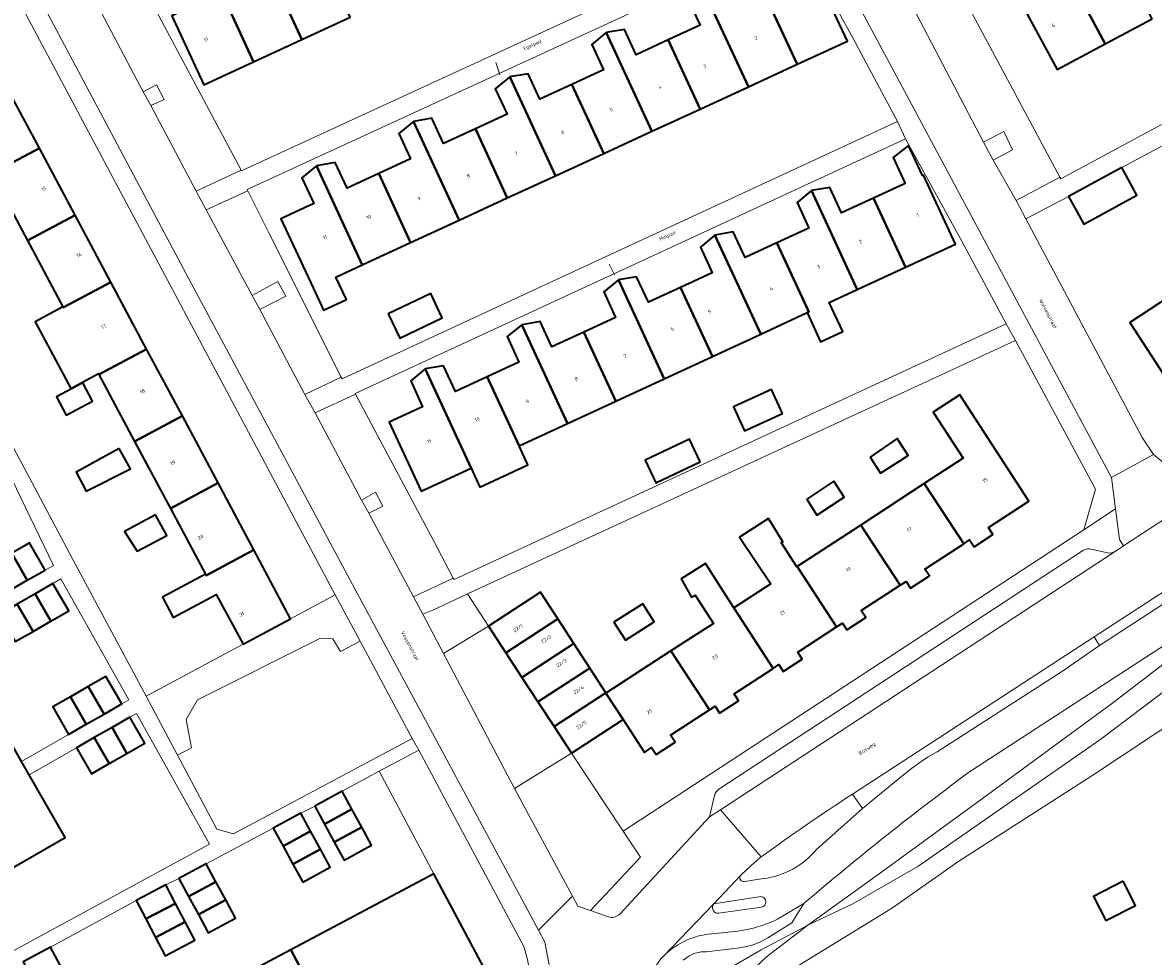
# Model space of a CAD drawing. Header units: metres. Extents: x 154586 to 156144, y 460369 to 462495.
# Tile 13 of 25: x 155253 to 155365, y 461432 to 461524. Entities that reach past the tile are written whole.
import ezdxf
from ezdxf.enums import TextEntityAlignment as Align

# ---------------------------------------------------------------- set-up
doc = ezdxf.new("R2010")
doc.units = ezdxf.units.M
for name, color, linetype, lineweight in [('B-WE-GR-BEPLANTING_CULTUUR_BODEMBEDEKKER-GV', 90, 'Continuous', 18), ('B-WE-GR-BEPLANTING_CULTUUR_BOSPLANTSOEN-GV', 90, 'Continuous', 18), ('B-WE-GR-BEPLANTING_CULTUUR_HEESTERS-GV', 90, 'Continuous', 18), ('B-WE-GR-GROENVOORZIENING-GV', 80, 'Continuous', 18), ('B-WE-GR-HAAG-GV', 90, 'Continuous', 13), ('B-WE-IE-TERREINAFSCHEIDING_KUNSTMATIG_HEKWERK-G', 20, 'IE-TERREINAFSCHEIDING_KUNSTMATIG-SO', 18), ('B-WE-OG-BEBOUWING-GV', 7, 'Continuous', 35), ('B-WE-OG-BEBOUWING-T18', 10, 'Continuous', 18), ('B-WE-OG-TERREIN_BEGROEID-GV', 7, 'Continuous', 18), ('B-WE-OG-TERREIN_ERF-GV', 7, 'Continuous', 18), ('B-WE-OG-TOPOGRAFIE-T18', 10, 'Continuous', 18), ('B-WE-VH-VERHARDING_ASFALT-GV', 252, 'Continuous', 18), ('B-WE-VH-VERHARDING_BETONSTRAATSTEEN-GV', 7, 'Continuous', 18), ('B-WE-VH-VERHARDING_TEGEL-GV', 252, 'Continuous', 18)]:
    doc.layers.add(name, color=color, linetype=linetype, lineweight=lineweight)
doc.styles.add('NLCS-ISO-M200-T18', font='NLCS-ISO.ttf', dxfattribs={"height": 0.36})
doc.linetypes.add('IE-TERREINAFSCHEIDING_KUNSTMATIG-SO', pattern='A,4,[82,NLCS.SHX,S=0.75,R=90,X=0,Y=0],4,-2', length=10)

msp = doc.modelspace()

# ---------------------------------------------------------------- linework, layer by layer
at = {"layer": 'B-WE-GR-BEPLANTING_CULTUUR_BODEMBEDEKKER-GV', "flags": 128}
for points in [[(155298.717, 461430.585), (155292.953, 461427.515), (155293.758, 461426.005), (155294.717, 461424.204), (155301.314, 461427.724), (155302.952, 461428.883), (155303.333, 461429.784), (155303.023, 461431.379), (155302.667, 461432.679), (155292.28, 461452.057), (155288.386, 461449.983), (155293.777, 461439.86)], [(155307.359, 461451.773), (155301.73, 461448.296), (155307.461, 461437.638), (155307.979, 461436.666), (155309.236, 461436.21), (155314.198, 461441.509), (155312.461, 461444.06)]]:
    msp.add_lwpolyline(points, close=True, dxfattribs=at)
at = {"layer": 'B-WE-GR-BEPLANTING_CULTUUR_BOSPLANTSOEN-GV', "flags": 128}
msp.add_lwpolyline([(155323.353, 461426.824), (155339.06, 461436.478), (155345.539, 461441.03), (155348.748, 461443.099), (155358.761, 461449.541), (155370.976, 461457.622), (155379.994, 461463.587), (155382.673, 461458.522), (155383.541, 461458.985), (155380.411, 461463.864), (155378.96, 461466.112), (155371.082, 461463.037), (155371.269, 461462.338), (155369.372, 461460.499), (155359.647, 461453.156), (155347.775, 461444.886), (155341.581, 461440.572), (155335.104, 461436.84), (155330.826, 461434.846), (155330.701, 461434.788), (155326.618, 461431.653)], dxfattribs=at)
msp.add_lwpolyline([(155330.701, 461434.788), (155330.826, 461434.846), (155335.104, 461436.84), (155341.581, 461440.572), (155347.775, 461444.886), (155359.647, 461453.156), (155369.372, 461460.499), (155371.269, 461462.338), (155371.082, 461463.037), (155370.529, 461463.453), (155369.777, 461463.312), (155368.016, 461462.234), (155360.717, 461456.66), (155348.456, 461447.639), (155338.265, 461440.222)], close=True, dxfattribs=at)
at = {"layer": 'B-WE-GR-BEPLANTING_CULTUUR_HEESTERS-GV', "flags": 128}
for points in [[(155268.458, 461451.567), (155269.824, 461452.31), (155269.321, 461455.092), (155270.429, 461457.041), (155282.571, 461463.135), (155283.784, 461463.07), (155284.541, 461461.83), (155286.481, 461462.844), (155284.023, 461467.422), (155279.629, 461465.062), (155274.931, 461462.539), (155265.351, 461457.394)], [(155292.679, 461465.507), (155294.721, 461461.624), (155299.171, 461464.324), (155297.091, 461467.511), (155293.689, 461465.903)]]:
    msp.add_lwpolyline(points, close=True, dxfattribs=at)
at = {"layer": 'B-WE-GR-GROENVOORZIENING-GV', "flags": 128}
for points in [[(155265.073, 461517.108), (155265.818, 461515.763), (155267.14, 461516.358), (155266.386, 461517.825)], [(155348.065, 461512.134), (155349.02, 461510.378), (155350.929, 461511.38), (155350.065, 461513.212)], [(155276.574, 461495.609), (155279.155, 461496.919), (155278.369, 461498.39), (155275.818, 461497.003)], [(155287.355, 461475.492), (155288.744, 461476.187), (155288.005, 461477.557), (155286.623, 461476.776)], [(155321.287, 461423.41), (155321.803, 461425.565), (155323.454, 461428.657), (155326.618, 461431.653), (155330.701, 461434.788), (155326.108, 461432.331), (155322.89, 461430.47), (155320.817, 461429.034), (155319.992, 461427.678), (155319.407, 461426.11), (155319.328, 461424.461), (155319.777, 461422.591)]]:
    msp.add_lwpolyline(points, close=True, dxfattribs=at)
at = {"layer": 'B-WE-GR-HAAG-GV', "flags": 128}
msp.add_lwpolyline([(155321.287, 461423.41), (155321.803, 461425.565), (155323.454, 461428.657), (155326.618, 461431.653), (155330.701, 461434.788), (155326.108, 461432.331), (155322.89, 461430.47), (155320.817, 461429.034), (155319.992, 461427.678), (155319.407, 461426.11), (155319.328, 461424.461), (155319.777, 461422.591)], close=True, dxfattribs=at)
at = {"layer": 'B-WE-IE-TERREINAFSCHEIDING_KUNSTMATIG_HEKWERK-G', "flags": 128}
for points in [[(155299.88, 461520.025), (155300.304, 461518.789)], [(155311.09, 461500.105), (155311.631, 461499.028)]]:
    msp.add_lwpolyline(points, dxfattribs=at)
at = {"layer": 'B-WE-OG-BEBOUWING-GV', "flags": 128}
for points in [[(155280.748, 461522.293), (155285.525, 461524.492), (155281.022, 461534.274), (155279.588, 461533.091), (155280.753, 461530.564), (155277.606, 461529.114)], [(155326.49, 461526.67), (155329.641, 461519.843), (155334.628, 461522.144), (155331.435, 461528.953), (155331.345, 461528.91), (155329.932, 461531.879), (155328.502, 461530.644), (155329.661, 461528.133)], [(155360.074, 461521.853), (155354.992, 461531.355), (155353.627, 461530.083), (155354.933, 461527.642), (155351.762, 461525.945), (155355.335, 461519.318)], [(155364.709, 461524.332), (155361.157, 461530.972), (155358.088, 461529.33), (155356.78, 461531.774), (155354.992, 461531.355), (155360.074, 461521.853)], [(155271.471, 461529.871), (155270.029, 461528.687), (155271.194, 461526.159), (155267.895, 461524.64), (155271.04, 461517.825), (155275.971, 461520.094)], [(155271.471, 461529.871), (155275.971, 461520.094), (155280.748, 461522.293), (155277.606, 461529.114), (155274.472, 461527.669), (155273.308, 461530.198)], [(155324.836, 461517.625), (155329.641, 461519.843), (155326.49, 461526.67), (155323.319, 461525.206), (155322.158, 461527.721), (155320.322, 461527.405)], [(155320.322, 461527.405), (155318.903, 461526.219), (155320.065, 461523.703), (155316.92, 461522.252), (155320.071, 461515.426), (155324.836, 461517.625)], [(155320.071, 461515.426), (155316.92, 461522.252), (155313.763, 461520.794), (155312.609, 461523.295), (155310.802, 461522.984), (155315.306, 461513.227)], [(155307.4, 461517.857), (155310.551, 461511.032), (155315.306, 461513.227), (155310.802, 461522.984), (155309.369, 461521.801), (155310.524, 461519.299)], [(155301.027, 461506.637), (155305.796, 461508.838), (155301.286, 461518.611), (155299.844, 461517.409), (155301.001, 461514.903), (155297.877, 461513.461)], [(155310.551, 461511.032), (155307.4, 461517.857), (155304.249, 461516.403), (155303.093, 461518.908), (155301.286, 461518.611), (155305.796, 461508.838)], [(155250.1, 461509.04), (155254.812, 461511.555), (155251.28, 461518.172), (155246.569, 461515.657), (155246.492, 461515.802), (155242.151, 461513.499), (155243.313, 461511.445), (155247.6, 461513.725)], [(155288.33, 461509.054), (155291.48, 461502.231), (155296.258, 461504.436), (155291.753, 461514.2), (155290.317, 461513.005), (155291.472, 461510.504)], [(155297.877, 461513.461), (155294.716, 461512.002), (155293.558, 461514.51), (155291.753, 461514.2), (155296.258, 461504.436), (155301.027, 461506.637)], [(155250.1, 461509.04), (155253.631, 461502.423), (155258.343, 461504.939), (155254.812, 461511.555)], [(155340.344, 461499.794), (155345.289, 461502.083), (155342.127, 461508.896), (155342.036, 461508.854), (155340.661, 461511.827), (155339.153, 461510.619), (155340.334, 461508.067), (155337.189, 461506.612)], [(155282.189, 461509.805), (155280.744, 461508.626), (155281.914, 461506.092), (155278.645, 461504.583), (155281.839, 461497.766), (155282.883, 461495.539), (155285.145, 461496.588), (155284.097, 461498.824), (155286.702, 461500.026)], [(155288.33, 461509.054), (155285.207, 461507.612), (155284.023, 461510.14), (155282.189, 461509.805), (155286.702, 461500.026), (155291.48, 461502.231)], [(155361.713, 461509.646), (155356.464, 461506.784), (155357.956, 461504.049), (155363.204, 461506.911)], [(155335.589, 461497.594), (155340.344, 461499.794), (155337.189, 461506.612), (155334.044, 461505.157), (155332.876, 461507.681), (155331.064, 461507.374)], [(155330.643, 461495.305), (155331.975, 461492.426), (155334.168, 461493.426), (155332.83, 461496.317), (155335.589, 461497.594), (155331.064, 461507.374), (155329.652, 461506.18), (155330.816, 461503.664), (155327.661, 461502.204), (155330.817, 461495.386)], [(155261.875, 461498.322), (155258.343, 461504.939), (155253.631, 461502.423), (155257.142, 461495.862), (155257.169, 461495.811)], [(155321.53, 461502.966), (155320.105, 461501.768), (155321.271, 461499.248), (155318.13, 461497.795), (155321.285, 461490.975), (155326.057, 461493.183)], [(155326.057, 461493.183), (155330.643, 461495.305), (155330.817, 461495.386), (155327.661, 461502.204), (155324.507, 461500.745), (155323.335, 461503.278), (155321.53, 461502.966)], [(155311.737, 461486.557), (155316.512, 461488.767), (155311.995, 461498.529), (155310.553, 461497.355), (155311.721, 461494.83), (155308.581, 461493.377)], [(155316.512, 461488.767), (155321.285, 461490.975), (155318.13, 461497.795), (155314.966, 461496.331), (155313.804, 461498.842), (155311.995, 461498.529)], [(155373.983, 461490.722), (155368.961, 461498.429), (155368.285, 461499.523), (155365.889, 461497.947), (155366.53, 461496.973), (155362.501, 461494.322), (155367.582, 461486.533), (155368.274, 461486.985), (155368.718, 461486.308), (155370.587, 461487.531), (155370.143, 461488.209)], [(155265.407, 461491.706), (155261.875, 461498.322), (155257.169, 461495.811), (155257.142, 461495.862), (155254.408, 461494.402), (155257.929, 461487.804), (155260.647, 461489.296), (155260.701, 461489.194)], [(155289.256, 461495.178), (155290.405, 461492.777), (155294.608, 461494.787), (155293.46, 461497.188)], [(155306.961, 461484.347), (155302.452, 461494.09), (155301.011, 461492.94), (155302.179, 461490.415), (155299.044, 461488.965), (155302.198, 461482.143)], [(155302.452, 461494.09), (155306.961, 461484.347), (155311.737, 461486.557), (155308.581, 461493.377), (155305.436, 461491.922), (155304.269, 461494.443)], [(155264.224, 461482.573), (155268.939, 461485.09), (155265.407, 461491.706), (155260.701, 461489.194)], [(155297.454, 461479.945), (155292.91, 461489.737), (155291.487, 461488.551), (155292.66, 461486.012), (155289.356, 461484.483), (155292.518, 461477.658)], [(155299.044, 461488.965), (155295.91, 461487.515), (155294.735, 461490.051), (155292.91, 461489.737), (155297.454, 461479.945), (155298.324, 461478.067), (155303.071, 461480.259), (155302.198, 461482.143)], [(155259.098, 461488.376), (155256.49, 461486.984), (155257.46, 461485.167), (155260.068, 461486.559)], [(155328.223, 461485.348), (155327.134, 461487.723), (155323.372, 461485.999), (155324.461, 461483.624)], [(155346.105, 461472.464), (155346.68, 461472.84), (155347.123, 461472.162), (155348.993, 461473.385), (155348.55, 461474.062), (155352.526, 461476.662), (155345.723, 461487.193), (155343.104, 461485.458), (155346.043, 461480.933), (155342.208, 461478.424)], [(155267.754, 461475.956), (155272.471, 461478.473), (155268.939, 461485.09), (155264.224, 461482.573)], [(155336.861, 461481.033), (155337.874, 461479.425), (155340.631, 461481.181), (155339.524, 461482.857)], [(155262.709, 461481.894), (155258.44, 461479.541), (155259.439, 461477.649), (155263.804, 461479.881)], [(155320.079, 461480.548), (155319.01, 461482.808), (155314.634, 461480.737), (155315.704, 461478.477)], [(155267.754, 461475.956), (155271.218, 461469.465), (155271.285, 461469.339), (155276.002, 461471.857), (155272.471, 461478.473)], [(155333.288, 461478.635), (155330.612, 461476.865), (155331.612, 461475.298), (155334.288, 461477.054)], [(155335.933, 461474.317), (155339.827, 461468.36), (155340.412, 461468.743), (155340.855, 461468.065), (155342.725, 461469.287), (155342.282, 461469.965), (155346.105, 461472.464), (155342.208, 461478.424)], [(155266.279, 461475.326), (155263.229, 461473.664), (155264.472, 461471.745), (155267.391, 461473.285)], [(155329.657, 461470.211), (155329.613, 461470.182), (155328.069, 461472.586), (155328.229, 461472.656), (155326.832, 461474.967), (155323.97, 461473.102), (155327.067, 461468.516), (155323.408, 461466.122), (155327.271, 461460.153), (155327.839, 461460.523), (155328.282, 461459.845), (155330.152, 461461.068), (155329.709, 461461.745), (155333.549, 461464.256)], [(155339.827, 461468.36), (155335.933, 461474.317), (155329.657, 461470.211), (155333.549, 461464.256), (155334.124, 461464.632), (155334.568, 461463.955), (155336.438, 461465.177), (155335.994, 461465.854)], [(155255.386, 461469.864), (155253.849, 461472.554), (155253.417, 461472.307), (155252.086, 461471.547), (155253.621, 461468.857)], [(155274.931, 461462.539), (155279.629, 461465.062), (155276.002, 461471.857), (155271.285, 461469.339), (155271.218, 461469.465), (155266.958, 461467.177), (155268.039, 461465.176), (155272.289, 461467.458)], [(155253.621, 461468.857), (155252.086, 461471.547), (155250.321, 461470.539), (155251.857, 461467.849)], [(155323.408, 461466.122), (155320.601, 461470.509), (155318.184, 461469.001), (155319.209, 461467.183), (155319.574, 461467.374), (155321.378, 461464.596), (155317.186, 461461.873), (155320.994, 461456.049), (155321.552, 461456.413), (155321.995, 461455.735), (155323.865, 461456.958), (155323.421, 461457.635), (155327.271, 461460.153)], [(155254.394, 461467.528), (155255.956, 461464.829), (155257.717, 461465.848), (155256.156, 461468.547)], [(155252.633, 461466.509), (155254.195, 461463.81), (155255.956, 461464.829), (155254.394, 461467.528)], [(155306.009, 461465.033), (155304.297, 461467.668), (155299.171, 461464.324), (155300.888, 461461.692)], [(155254.195, 461463.81), (155252.633, 461466.509), (155250.871, 461465.49), (155252.434, 461462.791)], [(155311.55, 461464.729), (155312.687, 461462.933), (155315.54, 461464.74), (155314.403, 461466.536)], [(155302.473, 461459.263), (155307.589, 461462.601), (155306.009, 461465.033), (155300.888, 461461.692)], [(155309.169, 461460.169), (155307.589, 461462.601), (155302.473, 461459.263), (155304.057, 461456.834)], [(155317.186, 461461.873), (155310.769, 461457.705), (155312.461, 461455.101), (155314.572, 461451.851), (155315.286, 461452.317), (155315.729, 461451.639), (155317.599, 461452.862), (155317.156, 461453.539), (155320.994, 461456.049)], [(155259.637, 461458.354), (155261.199, 461455.631), (155262.953, 461456.637), (155261.391, 461459.36)], [(155310.749, 461457.737), (155309.169, 461460.169), (155304.057, 461456.834), (155305.642, 461454.405)], [(155261.199, 461455.631), (155259.637, 461458.354), (155257.883, 461457.348), (155259.444, 461454.625)], [(155259.444, 461454.625), (155257.883, 461457.348), (155256.128, 461456.342), (155257.69, 461453.619)], [(155305.642, 461454.405), (155307.359, 461451.773), (155312.461, 461455.101), (155310.769, 461457.705), (155310.749, 461457.737)], [(155246.038, 461442.042), (155248.227, 461438.214), (155257.36, 461443.438), (155253.812, 461449.642), (155253.057, 461450.962), (155249.718, 461456.799), (155240.585, 461451.576), (155242.314, 461448.552), (155243.307, 461446.816), (155244.131, 461445.375), (155244.797, 461444.212)], [(155261.997, 461454.316), (155263.466, 461451.743), (155265.225, 461452.748), (155263.756, 461455.321)], [(155260.238, 461453.311), (155261.708, 461450.739), (155263.466, 461451.743), (155261.997, 461454.316)], [(155258.481, 461452.307), (155259.949, 461449.735), (155260.286, 461449.927), (155261.708, 461450.739), (155260.238, 461453.311)], [(155282.005, 461446.535), (155282.974, 461444.756), (155285.682, 461446.231), (155284.713, 461448.01)], [(155283.943, 461442.976), (155286.651, 461444.451), (155285.682, 461446.231), (155282.974, 461444.756)], [(155278.887, 461442.575), (155281.593, 461444.05), (155280.623, 461445.829), (155277.917, 461444.354)], [(155279.857, 461440.796), (155282.563, 461442.271), (155281.593, 461444.05), (155278.887, 461442.575)], [(155286.651, 461444.451), (155283.943, 461442.976), (155284.912, 461441.197), (155287.62, 461442.672)], [(155282.563, 461442.271), (155279.857, 461440.796), (155280.827, 461439.017), (155283.533, 461440.492)], [(155272.256, 461439.059), (155271.296, 461440.849), (155268.594, 461439.399), (155269.554, 461437.61)], [(155279.655, 461432.339), (155284.595, 461423.064), (155290.587, 461426.255), (155292.953, 461427.515), (155298.717, 461430.585), (155293.777, 461439.86)], [(155265.315, 461435.39), (155268.254, 461436.93), (155267.297, 461438.756), (155264.359, 461437.216)], [(155273.216, 461437.269), (155272.256, 461439.059), (155269.554, 461437.61), (155270.514, 461435.82)], [(155361.841, 461439.116), (155358.917, 461437.605), (155360.148, 461435.224), (155363.072, 461436.735)], [(155273.216, 461437.269), (155270.514, 461435.82), (155271.474, 461434.03), (155274.176, 461435.479)], [(155266.272, 461433.565), (155269.21, 461435.105), (155268.254, 461436.93), (155265.315, 461435.39)], [(155269.21, 461435.105), (155266.272, 461433.565), (155267.228, 461431.739), (155270.167, 461433.279)], [(155253.688, 461430.264), (155254.167, 461429.375), (155256.865, 461430.829), (155255.91, 461432.6), (155253.213, 461431.146)], [(155265.533, 461424.817), (155270.473, 461415.542), (155277.179, 461419.114), (155277.837, 461419.464), (155279.259, 461420.222), (155279.505, 461420.353), (155284.595, 461423.064), (155279.655, 461432.339)]]:
    msp.add_lwpolyline(points, close=True, dxfattribs=at)
at = {"layer": 'B-WE-OG-TERREIN_BEGROEID-GV', "flags": 128}
for points in [[(155378.96, 461466.112), (155375.799, 461468.875), (155370.544, 461465.457), (155346.891, 461450.076)], [(155322.89, 461430.47), (155326.108, 461432.331), (155330.701, 461434.788), (155338.265, 461440.222), (155348.456, 461447.639), (155360.717, 461456.66), (155368.016, 461462.234), (155369.777, 461463.312), (155370.529, 461463.453), (155371.082, 461463.037), (155378.96, 461466.112)], [(155330.315, 461436.911), (155329.133, 461435.01), (155326.768, 461433.519), (155326.029, 461433.123), (155325.321, 461432.818), (155324.522, 461432.632), (155323.746, 461432.491), (155320.678, 461432.154), (155320.162, 461432.156), (155319.451, 461431.978), (155318.943, 461431.728), (155318.404, 461431.314)]]:
    msp.add_lwpolyline(points, dxfattribs=at)
msp.add_lwpolyline([(155286.481, 461462.844), (155284.541, 461461.83), (155283.784, 461463.07), (155282.571, 461463.135), (155270.429, 461457.041), (155269.321, 461455.092), (155269.824, 461452.31), (155268.458, 461451.567), (155272.354, 461444.259), (155273.984, 461443.81), (155291.641, 461453.234)], close=True, dxfattribs=at)
at = {"layer": 'B-WE-OG-TERREIN_BEGROEID-GV'}
msp.add_lwpolyline([(155346.891, 461450.076, 0.0183931), (155330.315, 461436.911)], format="xyb", dxfattribs=at)
at = {"layer": 'B-WE-OG-TERREIN_ERF-GV', "flags": 128}
for points in [[(155324.277, 461542.329), (155318.927, 461552.528), (155266.242, 461528.265), (155265.002, 461527.693), (155265.042, 461527.618), (155274.758, 461509.367), (155274.787, 461509.314), (155275.778, 461509.771), (155328.616, 461534.16)], [(155240.685, 461538.021), (155244.216, 461531.404), (155247.748, 461524.788), (155251.28, 461518.172), (155254.812, 461511.555), (155258.343, 461504.939), (155261.875, 461498.322), (155265.407, 461491.706), (155268.939, 461485.09), (155272.471, 461478.473), (155276.002, 461471.857), (155279.629, 461465.062), (155284.023, 461467.422), (155241.419, 461547.394), (155236.956, 461545.007), (155237.056, 461544.818)], [(155346.337, 461527.499), (155345.725, 461527.17), (155345.769, 461527.089), (155355.601, 461508.692), (155355.684, 461508.536), (155389.046, 461526.531), (155379.147, 461545.089)], [(155339.564, 461514.207), (155335.174, 461522.396), (155329.636, 461532.501), (155275.33, 461507.468), (155275.397, 461507.335), (155277.45, 461503.245), (155284.636, 461488.929), (155284.713, 461488.776)], [(155295.687, 461469.074), (155295.765, 461468.926), (155350.307, 461494.191), (155345.91, 461502.37), (155340.362, 461512.473), (155314.123, 461500.334), (155286, 461487.303), (155286.038, 461487.232), (155293.739, 461472.782)], [(155321.285, 461490.975), (155316.512, 461488.767), (155311.737, 461486.557), (155306.961, 461484.347), (155302.198, 461482.143), (155303.071, 461480.259), (155298.324, 461478.067), (155297.454, 461479.945), (155292.518, 461477.658), (155289.356, 461484.483), (155292.66, 461486.012), (155291.487, 461488.551), (155292.91, 461489.737), (155294.735, 461490.051), (155295.91, 461487.515), (155299.044, 461488.965), (155302.179, 461490.415), (155301.011, 461492.94), (155302.452, 461494.09), (155304.269, 461494.443), (155305.436, 461491.922), (155308.581, 461493.377), (155311.721, 461494.83), (155310.553, 461497.355), (155311.995, 461498.529), (155313.804, 461498.842), (155314.966, 461496.331), (155318.13, 461497.795), (155321.271, 461499.248), (155320.105, 461501.768), (155321.53, 461502.966), (155323.335, 461503.278), (155324.507, 461500.745), (155327.661, 461502.204), (155330.816, 461503.664), (155329.652, 461506.18), (155331.064, 461507.374), (155332.876, 461507.681), (155334.044, 461505.157), (155337.189, 461506.612), (155340.334, 461508.067), (155339.153, 461510.619), (155340.661, 461511.827), (155342.036, 461508.854), (155342.127, 461508.896), (155345.289, 461502.083), (155340.344, 461499.794), (155335.589, 461497.594), (155332.83, 461496.317), (155334.168, 461493.426), (155331.975, 461492.426), (155330.643, 461495.305), (155326.057, 461493.183)], [(155289.256, 461495.178), (155293.46, 461497.188), (155294.608, 461494.787), (155290.405, 461492.777)], [(155323.408, 461466.122), (155327.067, 461468.516), (155323.97, 461473.102), (155326.832, 461474.967), (155328.229, 461472.656), (155328.069, 461472.586), (155329.613, 461470.182), (155329.657, 461470.211), (155335.933, 461474.317), (155342.208, 461478.424), (155346.043, 461480.933), (155343.104, 461485.458), (155345.723, 461487.193), (155352.526, 461476.662), (155348.55, 461474.062), (155348.993, 461473.385), (155347.123, 461472.162), (155346.68, 461472.84), (155346.105, 461472.464), (155342.282, 461469.965), (155342.725, 461469.287), (155340.855, 461468.065), (155340.412, 461468.743), (155339.827, 461468.36), (155335.994, 461465.854), (155336.438, 461465.177), (155334.568, 461463.955), (155334.124, 461464.632), (155333.549, 461464.256), (155329.709, 461461.745), (155330.152, 461461.068), (155328.282, 461459.845), (155327.839, 461460.523), (155327.271, 461460.153), (155323.421, 461457.635), (155323.865, 461456.958), (155321.995, 461455.735), (155321.552, 461456.413), (155320.994, 461456.049), (155317.156, 461453.539), (155317.599, 461452.862), (155315.729, 461451.639), (155315.286, 461452.317), (155314.572, 461451.851), (155312.461, 461455.101), (155307.359, 461451.773), (155312.461, 461444.06), (155357.96, 461473.848), (155359.13, 461477.857), (155351.204, 461492.534), (155297.091, 461467.511), (155299.171, 461464.324), (155304.297, 461467.668), (155306.009, 461465.033), (155307.589, 461462.601), (155309.169, 461460.169), (155310.749, 461457.737), (155310.769, 461457.705), (155317.186, 461461.873), (155321.378, 461464.596), (155319.574, 461467.374), (155319.209, 461467.183), (155318.184, 461469.001), (155320.601, 461470.509)], [(155259.098, 461488.376), (155260.068, 461486.559), (155257.46, 461485.167), (155256.49, 461486.984)], [(155328.223, 461485.348), (155324.461, 461483.624), (155323.372, 461485.999), (155327.134, 461487.723)], [(155336.861, 461481.033), (155339.524, 461482.857), (155340.631, 461481.181), (155337.874, 461479.425)], [(155248.303, 461478.125), (155246.541, 461477.122), (155244.779, 461476.12), (155243.291, 461478.737), (155238.672, 461476.11), (155242.075, 461470.161), (155245.48, 461464.208), (155250.092, 461466.842), (155248.556, 461469.531), (155250.321, 461470.539), (155252.086, 461471.547), (155253.417, 461472.307), (155253.849, 461472.554), (155255.386, 461469.864), (155256.201, 461470.329), (155251.625, 461479.795), (155250.102, 461482.612), (155248.576, 461481.744), (155250.065, 461479.127), (155249.594, 461478.859)], [(155263.804, 461479.881), (155259.439, 461477.649), (155258.44, 461479.541), (155262.709, 461481.894)], [(155320.079, 461480.548), (155315.704, 461478.477), (155314.634, 461480.737), (155319.01, 461482.808)], [(155333.288, 461478.635), (155334.288, 461477.054), (155331.612, 461475.298), (155330.612, 461476.865)], [(155267.391, 461473.285), (155264.472, 461471.745), (155263.229, 461473.664), (155266.279, 461475.326)], [(155257.69, 461453.619), (155256.128, 461456.342), (155257.883, 461457.348), (155259.637, 461458.354), (155261.391, 461459.36), (155262.953, 461456.637), (155263.645, 461457.034), (155256.943, 461469.002), (155256.156, 461468.547), (155257.717, 461465.848), (155255.956, 461464.829), (155254.195, 461463.81), (155252.434, 461462.791), (155250.871, 461465.49), (155246.269, 461462.829), (155249.718, 461456.799), (155253.057, 461450.962)], [(155311.55, 461464.729), (155314.403, 461466.536), (155315.54, 461464.74), (155312.687, 461462.933)], [(155263.756, 461455.321), (155265.225, 461452.748), (155263.466, 461451.743), (155261.708, 461450.739), (155260.286, 461449.927), (155259.949, 461449.735), (155258.481, 461452.307), (155253.812, 461449.642), (155257.36, 461443.438), (155248.227, 461438.214), (155246.192, 461437.05), (155245.395, 461436.594), (155244.324, 461435.981), (155247.842, 461429.87), (155271.631, 461442.771), (155264.398, 461455.688)], [(155361.841, 461439.116), (155363.072, 461436.735), (155360.148, 461435.224), (155358.917, 461437.605)]]:
    msp.add_lwpolyline(points, close=True, dxfattribs=at)
for points in [[(155223.278, 461536.229), (155254.64, 461477.493), (155258.102, 461470.909), (155265.351, 461457.394), (155274.931, 461462.539), (155272.289, 461467.458), (155268.039, 461465.176), (155266.958, 461467.177), (155271.218, 461469.465), (155267.754, 461475.956), (155264.224, 461482.573), (155260.701, 461489.194), (155260.647, 461489.296), (155257.929, 461487.804), (155254.408, 461494.402), (155257.142, 461495.862), (155253.631, 461502.423), (155250.1, 461509.04)], [(155331.435, 461528.953), (155334.628, 461522.144), (155329.641, 461519.843), (155324.836, 461517.625), (155320.071, 461515.426), (155315.306, 461513.227), (155310.551, 461511.032), (155305.796, 461508.838), (155301.027, 461506.637), (155296.258, 461504.436), (155291.48, 461502.231), (155286.702, 461500.026), (155284.097, 461498.824), (155285.145, 461496.588), (155282.883, 461495.539), (155281.839, 461497.766), (155278.645, 461504.583), (155281.914, 461506.092), (155280.744, 461508.626), (155282.189, 461509.805), (155284.023, 461510.14), (155285.207, 461507.612), (155288.33, 461509.054), (155291.472, 461510.504), (155290.317, 461513.005), (155291.753, 461514.2), (155293.558, 461514.51), (155294.716, 461512.002), (155297.877, 461513.461), (155301.001, 461514.903), (155299.844, 461517.409), (155301.286, 461518.611), (155303.093, 461518.908), (155304.249, 461516.403), (155307.4, 461517.857), (155310.524, 461519.299), (155309.369, 461521.801), (155310.802, 461522.984), (155312.609, 461523.295), (155313.763, 461520.794), (155316.92, 461522.252), (155320.065, 461523.703), (155318.903, 461526.219)], [(155364.709, 461524.332), (155360.074, 461521.853), (155355.335, 461519.318), (155351.762, 461525.945)], [(155285.525, 461524.492), (155280.748, 461522.293), (155275.971, 461520.094), (155271.04, 461517.825), (155267.895, 461524.64)], [(155390.507, 461525.063), (155361.713, 461509.646), (155363.204, 461506.911), (155357.956, 461504.049), (155356.464, 461506.784), (155352.252, 461504.571), (155363.735, 461482.96), (155364.838, 461481.269), (155366.844, 461479.647)], [(155367.582, 461486.533), (155362.501, 461494.322), (155366.53, 461496.973)], [(155398.725, 461428.586), (155384.077, 461455.87), (155385.159, 461456.463), (155383.541, 461458.985), (155382.673, 461458.522), (155379.994, 461463.587), (155370.976, 461457.622), (155358.761, 461449.541), (155348.748, 461443.099), (155345.539, 461441.03), (155339.06, 461436.478), (155323.353, 461426.824)], [(155265.533, 461424.817), (155279.655, 461432.339), (155293.777, 461439.86), (155288.386, 461449.983), (155284.713, 461448.01), (155285.682, 461446.231), (155286.651, 461444.451), (155287.62, 461442.672), (155284.912, 461441.197), (155283.943, 461442.976), (155282.974, 461444.756), (155282.005, 461446.535), (155280.623, 461445.829), (155281.593, 461444.05), (155282.563, 461442.271), (155283.533, 461440.492), (155280.827, 461439.017), (155279.857, 461440.796), (155278.887, 461442.575), (155277.917, 461444.354), (155271.296, 461440.849), (155272.256, 461439.059), (155273.216, 461437.269), (155274.176, 461435.479), (155271.474, 461434.03), (155270.514, 461435.82), (155269.554, 461437.61), (155268.594, 461439.399), (155267.297, 461438.756), (155268.254, 461436.93), (155269.21, 461435.105), (155270.167, 461433.279), (155267.228, 461431.739), (155266.272, 461433.565), (155265.315, 461435.39), (155264.359, 461437.216), (155255.91, 461432.6), (155256.865, 461430.829)]]:
    msp.add_lwpolyline(points, dxfattribs=at)
at = {"layer": 'B-WE-VH-VERHARDING_ASFALT-GV', "flags": 128}
for points in [[(155352.252, 461504.571), (155351.291, 461506.388), (155349.02, 461510.378), (155348.065, 461512.134), (155341.459, 461524.796), (155340.5, 461526.683), (155330.738, 461544.879), (155329.769, 461546.725), (155320.009, 461564.949), (155319.023, 461566.763), (155300.113, 461602.217), (155295.978, 461600.017), (155322.488, 461550.428), (155360.699, 461479.011), (155364.838, 461481.269), (155363.735, 461482.96)], [(155358.975, 461463.259), (155335.117, 461447.72), (155336.122, 461446.305), (155340.166, 461449.648), (155340.939, 461450.263), (155341.758, 461450.856), (155342.603, 461451.409), (155343.47, 461451.92), (155355.758, 461459.826), (155359.524, 461462.415)]]:
    msp.add_lwpolyline(points, close=True, dxfattribs=at)
for points in [[(155254.307, 461527.393), (155269.325, 461499.152), (155285.752, 461468.438), (155304.097, 461434.271), (155307.461, 461437.638), (155301.73, 461448.296), (155294.721, 461461.624), (155292.679, 461465.507), (155291.773, 461467.23), (155287.355, 461475.492), (155286.623, 461476.776), (155282.051, 461485.396), (155281.04, 461487.225), (155276.574, 461495.609), (155275.818, 461497.003), (155271.301, 461505.463), (155270.314, 461507.294), (155265.818, 461515.763), (155265.073, 461517.108), (155260.612, 461525.563)], [(155335.117, 461447.72), (155358.975, 461463.259), (155368.114, 461469.211), (155368.151, 461469.235), (155368.178, 461469.25), (155378.89, 461476.276), (155378.937, 461476.307), (155426.801, 461507.581), (155423.534, 461512.679), (155406.204, 461501.252), (155406.109, 461501.19), (155369.961, 461477.512), (155369.48, 461477.234), (155361.9, 461472.261), (155361.059, 461471.708), (155322.083, 461446.188), (155326.101, 461441.526)], [(155437.266, 461503.149), (155433.871, 461508.852), (155433.459, 461508.237), (155432.079, 461507.803), (155430.255, 461507.011), (155423.316, 461503.722), (155421.037, 461502.516), (155418.826, 461501.228), (155418.805, 461501.216), (155379.507, 461475.456), (155379.425, 461475.405), (155368.755, 461468.443), (155368.691, 461468.39), (155368.656, 461468.368), (155359.524, 461462.415), (155355.758, 461459.826), (155343.47, 461451.92), (155342.603, 461451.409), (155341.758, 461450.856), (155340.939, 461450.263), (155340.166, 461449.648), (155336.122, 461446.305), (155331.551, 461442.262)], [(155346.891, 461450.076), (155370.544, 461465.457), (155375.799, 461468.875), (155380.411, 461471.954), (155380.588, 461472.072), (155383.473, 461473.951), (155420.94, 461498.35)], [(155368.178, 461469.25), (155368.151, 461469.235), (155368.114, 461469.211), (155358.975, 461463.259)], [(155358.975, 461463.259), (155359.524, 461462.415), (155368.656, 461468.368), (155368.691, 461468.39), (155368.755, 461468.443)], [(155315.741, 461430.782), (155316.205, 461431.466), (155316.457, 461431.726), (155321.435, 461436.876), (155324.046, 461439.681), (155324.15, 461439.793), (155325.068, 461440.648), (155326.008, 461441.457), (155326.101, 461441.526), (155322.083, 461446.188), (155321.009, 461445.48), (155312.127, 461435.877)], [(155324.046, 461439.681), (155321.435, 461436.876), (155316.457, 461431.726)], [(155326.333, 461439.38), (155324.466, 461439.094)], [(155310.989, 461435.592), (155309.236, 461436.21), (155307.979, 461436.666), (155307.461, 461437.638), (155304.097, 461434.271), (155304.724, 461433.103), (155305.227, 461430.493), (155305.288, 461430.176), (155305.321, 461429.414), (155305.153, 461428.426)], [(155321.435, 461436.876), (155326.071, 461437.593)], [(155326.132, 461436.543), (155321.914, 461435.957)], [(155327.73, 461435.366), (155330.315, 461436.911)], [(155321.569, 461433.954), (155323.838, 461434.187)]]:
    msp.add_lwpolyline(points, dxfattribs=at)
at = {"layer": 'B-WE-VH-VERHARDING_ASFALT-GV'}
for points in [[(155330.315, 461436.911, -0.0183931), (155346.891, 461450.076)], [(155326.101, 461441.526, -0.0137746), (155335.117, 461447.72)], [(155331.551, 461442.262, -0.1955287), (155326.333, 461439.38)], [(155324.466, 461439.094, -0.6643581), (155324.046, 461439.681)], [(155326.071, 461437.593, -0.8733736), (155326.132, 461436.543)], [(155321.914, 461435.957, -0.7151571), (155321.435, 461436.876)], [(155312.127, 461435.877, -0.2819929), (155310.989, 461435.592)], [(155323.838, 461434.187, 0.0752286), (155327.73, 461435.366)], [(155316.457, 461431.726, -0.1863061), (155321.569, 461433.954)]]:
    msp.add_lwpolyline(points, format="xyb", dxfattribs=at)
at = {"layer": 'B-WE-VH-VERHARDING_BETONSTRAATSTEEN-GV', "flags": 128}
for points in [[(155265.818, 461515.763), (155270.314, 461507.294), (155274.758, 461509.367), (155265.042, 461527.618), (155260.612, 461525.563), (155265.073, 461517.108), (155266.386, 461517.825), (155267.14, 461516.358)], [(155349.02, 461510.378), (155351.291, 461506.388), (155355.601, 461508.692), (155345.769, 461527.089), (155341.459, 461524.796), (155348.065, 461512.134), (155350.065, 461513.212), (155350.929, 461511.38)], [(155271.301, 461505.463), (155275.818, 461497.003), (155278.369, 461498.39), (155279.155, 461496.919), (155276.574, 461495.609), (155281.04, 461487.225), (155284.636, 461488.929), (155277.45, 461503.245), (155275.397, 461507.335)], [(155286.038, 461487.232), (155282.051, 461485.396), (155286.623, 461476.776), (155288.005, 461477.557), (155288.744, 461476.187), (155287.355, 461475.492), (155291.773, 461467.23), (155295.687, 461469.074), (155293.739, 461472.782)], [(155366.844, 461479.647), (155364.838, 461481.269), (155360.699, 461479.011), (155361.097, 461475.902), (155361.484, 461472.879), (155361.9, 461472.261), (155369.48, 461477.234), (155369.09, 461477.85)], [(155307.359, 461451.773), (155305.642, 461454.405), (155304.057, 461456.834), (155302.473, 461459.263), (155300.888, 461461.692), (155299.171, 461464.324), (155294.721, 461461.624), (155301.73, 461448.296)]]:
    msp.add_lwpolyline(points, close=True, dxfattribs=at)
for points in [[(155321.493, 461447.591), (155321.009, 461445.48), (155322.083, 461446.188), (155361.059, 461471.708)], [(155357.951, 461471.819), (155321.93, 461448.213)], [(155360.306, 461471.564), (155358.69, 461471.945)], [(155326.071, 461437.593), (155321.435, 461436.876)], [(155321.914, 461435.957), (155326.132, 461436.543)]]:
    msp.add_lwpolyline(points, dxfattribs=at)
at = {"layer": 'B-WE-VH-VERHARDING_BETONSTRAATSTEEN-GV'}
for points in [[(155358.69, 461471.945, 0.2085565), (155357.951, 461471.819)], [(155361.059, 461471.708, -0.1726769), (155360.306, 461471.564)], [(155321.93, 461448.213, 0.2069178), (155321.493, 461447.591)], [(155326.132, 461436.543, 0.8733736), (155326.071, 461437.593)], [(155321.435, 461436.876, 0.7151571), (155321.914, 461435.957)]]:
    msp.add_lwpolyline(points, format="xyb", dxfattribs=at)
at = {"layer": 'B-WE-VH-VERHARDING_TEGEL-GV', "flags": 128}
for points in [[(155229.227, 461570.269), (155231.088, 461566.781), (155240.824, 461548.537), (155241.419, 461547.394), (155284.023, 461467.422), (155286.481, 461462.844), (155291.641, 461453.234), (155292.28, 461452.057), (155302.667, 461432.679), (155303.023, 461431.379), (155303.333, 461429.784), (155302.952, 461428.883), (155305.227, 461430.493), (155304.724, 461433.103), (155304.097, 461434.271), (155285.752, 461468.438), (155269.325, 461499.152), (155254.307, 461527.393), (155235.129, 461563.427), (155232.887, 461567.659)], [(155329.636, 461532.501), (155335.174, 461522.396), (155339.564, 461514.207), (155340.362, 461512.473), (155345.91, 461502.37), (155350.307, 461494.191), (155351.204, 461492.534), (155359.13, 461477.857), (155357.96, 461473.848), (155361.097, 461475.902), (155360.699, 461479.011), (155322.488, 461550.428)], [(155253.213, 461431.146), (155255.91, 461432.6), (155264.359, 461437.216), (155267.297, 461438.756), (155268.594, 461439.399), (155271.296, 461440.849), (155277.917, 461444.354), (155280.623, 461445.829), (155282.005, 461446.535), (155284.713, 461448.01), (155288.386, 461449.983), (155292.28, 461452.057), (155291.641, 461453.234), (155273.984, 461443.81), (155272.354, 461444.259), (155268.458, 461451.567), (155265.351, 461457.394), (155258.102, 461470.909), (155254.64, 461477.493), (155223.278, 461536.229)], [(155251.625, 461479.795), (155256.201, 461470.329), (155255.386, 461469.864), (155253.621, 461468.857), (155251.857, 461467.849)], [(155361.059, 461471.708), (155361.9, 461472.261), (155361.484, 461472.879), (155361.097, 461475.902), (155357.96, 461473.848), (155312.461, 461444.06), (155314.198, 461441.509), (155309.236, 461436.21), (155310.989, 461435.592)], [(155321.93, 461448.213), (155357.951, 461471.819)], [(155358.69, 461471.945), (155360.306, 461471.564)], [(155252.633, 461466.509), (155254.394, 461467.528), (155256.156, 461468.547), (155256.943, 461469.002), (155263.645, 461457.034), (155262.953, 461456.637), (155261.199, 461455.631), (155259.444, 461454.625), (155257.69, 461453.619), (155253.057, 461450.962), (155253.812, 461449.642), (155258.481, 461452.307), (155260.238, 461453.311), (155261.997, 461454.316), (155263.756, 461455.321), (155264.398, 461455.688), (155271.631, 461442.771), (155247.842, 461429.87)], [(155312.127, 461435.877), (155321.009, 461445.48), (155321.493, 461447.591)], [(155331.551, 461442.262), (155336.122, 461446.305), (155335.117, 461447.72)], [(155326.101, 461441.526), (155326.008, 461441.457), (155325.068, 461440.648), (155324.15, 461439.793), (155324.046, 461439.681)], [(155324.466, 461439.094), (155326.333, 461439.38)], [(155318.404, 461431.314), (155318.943, 461431.728), (155319.451, 461431.978), (155320.162, 461432.156), (155320.678, 461432.154), (155323.746, 461432.491), (155324.522, 461432.632), (155325.321, 461432.818), (155326.029, 461433.123), (155326.768, 461433.519), (155329.133, 461435.01), (155330.315, 461436.911), (155327.73, 461435.366)], [(155323.838, 461434.187), (155321.569, 461433.954)], [(155316.457, 461431.726), (155316.205, 461431.466), (155315.741, 461430.782)]]:
    msp.add_lwpolyline(points, dxfattribs=at)
for points in [[(155329.636, 461532.501), (155328.616, 461534.16), (155275.778, 461509.771), (155274.787, 461509.314), (155274.758, 461509.367), (155270.314, 461507.294), (155271.301, 461505.463), (155275.397, 461507.335), (155275.33, 461507.468)], [(155351.291, 461506.388), (155352.252, 461504.571), (155356.464, 461506.784), (155361.713, 461509.646), (155390.507, 461525.063), (155389.046, 461526.531), (155355.684, 461508.536), (155355.601, 461508.692)], [(155282.051, 461485.396), (155286.038, 461487.232), (155286, 461487.303), (155314.123, 461500.334), (155340.362, 461512.473), (155339.564, 461514.207), (155284.713, 461488.776), (155284.636, 461488.929), (155281.04, 461487.225)], [(155350.307, 461494.191), (155295.765, 461468.926), (155295.687, 461469.074), (155291.773, 461467.23), (155292.679, 461465.507), (155293.689, 461465.903), (155297.091, 461467.511), (155351.204, 461492.534)]]:
    msp.add_lwpolyline(points, close=True, dxfattribs=at)
at = {"layer": 'B-WE-VH-VERHARDING_TEGEL-GV'}
for points in [[(155357.951, 461471.819, -0.2085565), (155358.69, 461471.945)], [(155360.306, 461471.564, 0.1726769), (155361.059, 461471.708)], [(155321.493, 461447.591, -0.2069178), (155321.93, 461448.213)], [(155335.117, 461447.72, 0.0137746), (155326.101, 461441.526)], [(155326.333, 461439.38, 0.1955287), (155331.551, 461442.262)], [(155324.046, 461439.681, 0.6643581), (155324.466, 461439.094)], [(155310.989, 461435.592, 0.2819929), (155312.127, 461435.877)], [(155327.73, 461435.366, -0.0752286), (155323.838, 461434.187)], [(155321.569, 461433.954, 0.1863061), (155316.457, 461431.726)]]:
    msp.add_lwpolyline(points, format="xyb", dxfattribs=at)

# ---------------------------------------------------------------- texts
at = {"layer": 'B-WE-OG-BEBOUWING-T18', "style": 'NLCS-ISO-M200-T18'}
for s, rotation, p in [('6', 28.2, (155354.953, 461523.696)), ('11', 24.8, (155271.284, 461522.29)), ('2', 24.8, (155325.587, 461522.457)), ('3', 24.8, (155320.528, 461519.646)), ('4', 24.8, (155316.094, 461517.593)), ('5', 24.8, (155311.299, 461515.374)), ('6', 24.8, (155306.501, 461513.152)), ('7', 24.8, (155301.923, 461511.032)), ('8', 24.8, (155297.193, 461508.842)), ('15', 28.1, (155255.245, 461507.547)), ('9', 24.8, (155292.318, 461506.585)), ('1', 24.9, (155341.568, 461504.947)), ('10', 24.8, (155287.353, 461504.754)), ('11', 24.8, (155283.029, 461502.752)), ('2', 24.9, (155335.917, 461502.328)), ('16', 28.1, (155258.734, 461501.013)), ('3', 24.9, (155331.767, 461499.856)), ('4', 24.8, (155327.098, 461497.691)), ('5', 24.9, (155321.014, 461495.419)), ('17', 28.1, (155261.171, 461493.937)), ('6', 24.8, (155317.339, 461493.716)), ('7', 24.9, (155312.668, 461491.003)), ('8', 24.8, (155307.847, 461488.768)), ('18', 28.1, (155265.004, 461487.529)), ('9', 24.9, (155303.022, 461486.532)), ('10', 24.9, (155298.052, 461484.775)), ('11', 24.9, (155293.321, 461482.581)), ('19', 28.1, (155267.986, 461480.459)), ('15', 33.2, (155348.218, 461478.75)), ('17', 33.2, (155340.744, 461473.86)), ('20', 28.1, (155270.741, 461473.129)), ('19', 33.2, (155334.711, 461469.911)), ('21', 28.1, (155274.814, 461465.504)), ('21', 33.2, (155328.205, 461465.654)), ('22/1', 33.8, (155302.08, 461464.13)), ('22/2', 32.5, (155304.866, 461463.045)), ('22/3', 32.5, (155306.369, 461460.689)), ('23', 33.2, (155321.527, 461461.284)), ('22/4', 32.5, (155308.059, 461458.037)), ('25', 33.2, (155315.05, 461455.873)), ('22/5', 34.4, (155308.35, 461454.55))]:
    msp.add_text(s, height=0.36, rotation=rotation, dxfattribs=at).set_placement(p, align=Align.MIDDLE)
at = {"layer": 'B-WE-OG-TOPOGRAFIE-T18', "style": 'NLCS-ISO-M200-T18'}
for s, rotation, p in [('Egelpad', 24.7, (155303.522, 461521.722)), ('Molpad', 25, (155316.85, 461502.845)), ('Wolvenstraat', 297.5, (155354.435, 461495.201)), ('Vossenstraat', 297.9, (155291.426, 461462.369)), ('Bosweg', 33.1, (155336.576, 461452.176))]:
    msp.add_text(s, height=0.36, rotation=rotation, dxfattribs=at).set_placement(p, align=Align.MIDDLE)

doc.saveas('drawing.dxf')
